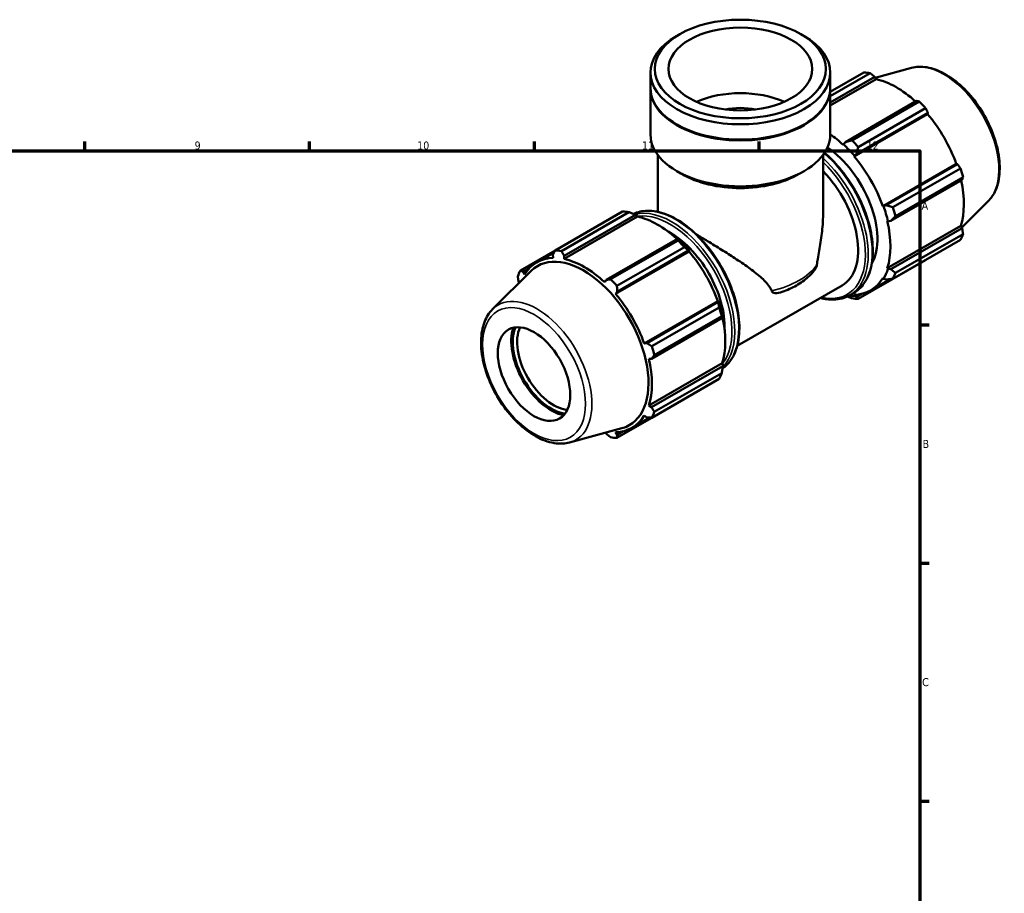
# Model space of a CAD drawing. Header units: millimetres. Extents: x 0 to 931, y 0 to 945.
# Tile 5 of 6: x 540 to 847, y 343 to 615. Entities that reach past the tile are written whole.
import ezdxf

# ---------------------------------------------------------------- set-up
doc = ezdxf.new("R2010")
doc.units = ezdxf.units.MM
for name, color, linetype, lineweight in [('Border (ISO)', 7, 'Continuous', 70), ('Visible (ISO)', 7, 'Continuous', 50), ('Visible Narrow (ISO)', 7, 'Continuous', 35)]:
    doc.layers.add(name, color=color, linetype=linetype, lineweight=lineweight)
doc.styles.add('Note Text (ISO)', font='tahoma.ttf')

# ---------------------------------------------------------------- blocks, each defined once
blk = doc.blocks.new('Borders Default Border')
at = {"layer": 'Border (ISO)'}
for p, q in [((560.67, 574), (560.67, 576.9)), ((630.75, 574), (630.75, 576.9)), ((700.83, 574), (700.83, 576.9)), ((770.92, 574), (770.92, 576.9)), ((821, 519.75), (823.9, 519.75)), ((821, 445.5), (823.9, 445.5)), ((821, 371.25), (823.9, 371.25))]:
    blk.add_line(p, q, dxfattribs=at)
at = {"layer": 'Border (ISO)', "flags": 128}
blk.add_lwpolyline([(20, 20), (20, 574), (821, 574), (821, 20), (20, 20)], dxfattribs=at)
at = {"layer": 'Border (ISO)', "color": 232, "true_color": 0xca0064, "char_height": 2.5, "attachment_point": 7, "style": 'Note Text (ISO)'}
for s, insert in [('9', (594.88, 574.35)), ('10', (664.29, 574.35)), ('11', (734.37, 574.4)), ('12', (804.46, 574.4)), ('A', (821.59, 555.62)), ('B', (821.89, 481.37)), ('C', (821.73, 407.08))]:
    blk.add_mtext(s, dxfattribs=dict(at, insert=insert))

msp = doc.modelspace()

# ---------------------------------------------------------------- linework, layer by layer
at = {"layer": 'Visible (ISO)'}
for p, q in [((746.123, 610.318), (745.168, 609.764)), ((784.003, 610.318), (784.958, 609.764)), ((818.371, 599.834), (807.112, 596.78)), ((737.035, 593.609), (737.035, 598.395)), ((793.091, 593.609), (793.091, 598.395)), ((793.091, 592.359), (803.558, 598.386)), ((805.533, 598.195), (793.091, 591.03)), ((793.091, 589.065), (806.957, 597.05)), ((793.091, 588.082), (807.382, 596.311)), ((806.957, 597.05), (807.382, 596.311)), ((737.035, 579.056), (737.035, 593.364)), ((793.091, 579.056), (793.091, 593.364)), ((820.021, 589.527), (797.786, 576.723)), ((799.821, 577.257), (820.857, 589.371)), ((822.832, 587.287), (801.796, 575.173)), ((800.518, 572.257), (823.426, 585.449)), ((801.284, 573.033), (823.519, 585.837)), ((823.519, 585.837), (823.426, 585.449)), ((745.381, 582.116), (745.168, 582.24)), ((784.745, 582.116), (784.958, 582.24)), ((797.198, 576.042), (797.129, 575.831)), ((797.786, 576.723), (797.198, 576.042)), ((739.277, 554.979), (739.277, 572.731)), ((790.849, 554.208), (790.849, 572.731)), ((800.518, 572.257), (800.623, 572.429)), ((800.623, 572.429), (801.284, 573.033)), ((809.467, 556.757), (832.375, 569.949)), ((832.757, 569.837), (810.522, 557.033)), ((812.632, 556.406), (833.668, 568.52)), ((832.375, 569.949), (832.757, 569.837)), ((746.759, 566.764), (745.168, 567.688)), ((783.366, 566.764), (784.958, 567.688)), ((811.971, 552.154), (834.206, 564.958)), ((834.486, 565.765), (813.45, 553.651)), ((809.668, 556.762), (809.467, 556.757)), ((810.522, 557.033), (809.668, 556.762)), ((842.317, 558.251), (834.069, 550.089)), ((707.294, 542.952), (728.329, 555.065)), ((730.305, 554.874), (709.269, 542.76)), ((732.996, 553.475), (710.088, 540.284)), ((710.105, 541.277), (732.34, 554.081)), ((732.34, 554.081), (732.928, 553.764)), ((732.928, 553.764), (732.996, 553.475)), ((810.871, 552.03), (811.087, 551.985)), ((810.871, 537.398), (833.779, 550.59)), ((811.087, 551.985), (811.971, 552.154)), ((834.206, 549.854), (811.971, 537.049)), ((833.779, 550.59), (834.206, 549.854)), ((745.404, 546.558), (723.169, 533.754)), ((745.72, 546.398), (745.404, 546.558)), ((813.45, 535.934), (834.486, 548.048)), ((724.593, 533.936), (745.628, 546.05)), ((747.604, 543.966), (726.568, 531.852)), ((833.668, 546.235), (812.632, 534.121)), ((707.258, 542.883), (696.458, 536.664)), ((701.565, 539.225), (706.98, 542.343)), ((706.607, 541.616), (706.699, 540.612)), ((710.088, 540.284), (710.105, 541.277)), ((749.041, 542.613), (726.133, 529.421)), ((726.667, 530.064), (748.902, 542.868)), ((748.902, 542.868), (749.146, 542.785)), ((749.146, 542.785), (749.041, 542.613)), ((801.796, 527.833), (822.832, 539.947)), ((811.087, 537.195), (810.871, 537.398)), ((687.808, 524.648), (699.868, 536.581)), ((697.369, 536.255), (699.138, 537.274)), ((697.75, 535.419), (697.369, 536.255)), ((809.467, 534.288), (809.668, 534.051)), ((811.971, 537.049), (811.087, 537.195)), ((695.92, 533.045), (696.056, 532.809)), ((723.169, 533.754), (722.744, 532.996)), ((764.067, 513.181), (796.773, 532.015)), ((805.653, 530.482), (811.77, 534.004)), ((809.668, 534.051), (810.522, 533.839)), ((726.133, 529.421), (726.667, 530.064)), ((799.142, 528.948), (800.381, 529.662)), ((800.623, 528.802), (800.518, 529.095)), ((801.284, 528.478), (800.623, 528.802)), ((802.865, 529.389), (801.284, 528.478)), ((757.99, 527.113), (735.082, 513.921)), ((758.14, 526.868), (735.905, 514.064)), ((737.403, 513.085), (758.439, 525.199)), ((757.99, 527.113), (758.191, 527.118)), ((758.191, 527.118), (758.14, 526.868)), ((737.354, 509.185), (759.589, 521.989)), ((759.257, 522.443), (738.222, 510.33)), ((759.589, 521.989), (759.61, 522.341)), ((735.905, 514.064), (735.082, 513.921)), ((736.486, 509.194), (737.354, 509.185)), ((759.394, 507.754), (736.486, 494.562)), ((759.589, 506.884), (737.354, 494.08)), ((759.394, 507.754), (759.61, 507.551)), ((759.61, 507.551), (759.589, 506.884)), ((738.222, 492.613), (759.257, 504.727)), ((758.439, 502.914), (737.403, 490.8)), ((726.568, 484.512), (747.604, 496.626)), ((737.354, 494.08), (736.486, 494.562)), ((735.082, 491.452), (735.905, 490.87)), ((731.267, 487.646), (736.793, 490.828)), ((711.755, 483.065), (728.129, 487.505)), ((723.014, 486.118), (723.169, 485.848)), ((726.667, 485.509), (726.133, 486.259)), ((728.48, 486.553), (726.667, 485.509))]:
    msp.add_line(p, q, dxfattribs=at)
for centre, major_axis, ratio in [((765.063, 599.495), (26.683, 0), 0.5758617), ((765.063, 599.495), (22.422, 0), 0.5758617), ((700.716, 504.394), (7.985, -13.865), 0.5780931)]:
    msp.add_ellipse(centre, major_axis=major_axis, ratio=ratio, dxfattribs=at)
for centre, major_axis, ratio, start_param, end_param in [((765.063, 598.395), (-28.028, 0), 0.5758617, 5.5016397, 10.2063236), ((813.195, 569.167), (-15.969, 27.731), 0.5780931, 5.8451561, 5.9396837), ((813.71, 569.463), (14.851, -25.79), 0.5780931, 2.0696433, 2.6635608), ((765.063, 593.364), (-28.028, 0), 0.5758617, 6.2755874, 9.4323759), ((765.063, 593.609), (-28.028, 0), 0.5758617, 0, 3.1415927), ((765.063, 579.056), (-22.422, 0), 0.5758617, 4.0547616, 5.3700163), ((765.063, 579.056), (-14.4, 0), 0.5758617, 4.3742514, 5.0505265), ((813.195, 569.167), (15.969, -27.731), 0.5780931, 1.9181653, 2.0126929), ((813.71, 569.463), (14.851, -25.79), 0.5780931, 1.2672974, 1.8781627), ((765.063, 593.364), (27.728, 0), 0.5758617, 3.9231383, 5.5016397), ((765.063, 579.056), (-28.028, 0), 0.5758617, 0, 3.1415927), ((790.802, 556.271), (-14.851, 25.79), 0.5780931, 5.1942882, 5.3907096), ((792.159, 557.053), (-15.969, 27.731), 0.5780931, 5.059758, 5.1542856), ((790.802, 556.271), (11.977, -20.798), 0.5780931, 0.3338322, 2.2756077), ((790.802, 556.271), (15.011, -26.067), 0.5780931, 1.8781627, 2.0526956), ((790.802, 556.271), (-14.851, 25.79), 0.5780931, 4.4088901, 5.0197553), ((813.195, 569.167), (15.969, -27.731), 0.5780931, 1.1327672, 1.2272947), ((765.063, 577.223), (25.786, 0), 0.5758617, 3.9231383, 5.5016397), ((784.796, 552.813), (11.977, -20.798), 0.5780931, 0, 1.9934277), ((813.71, 569.463), (14.851, -25.79), 0.5780931, 0.4818993, 1.0759774), ((790.802, 556.271), (15.011, -26.067), 0.5780931, 1.0927645, 1.2672974), ((792.159, 557.053), (-15.969, 27.731), 0.5780931, 4.2743598, 4.3688874), ((737.967, 525.846), (-15.969, 27.731), 0.5780931, 5.8451561, 5.9396837), ((739.324, 526.627), (14.851, -25.79), 0.5780931, 2.0696433, 2.6635608), ((790.802, 556.271), (-14.851, 25.79), 0.5780931, 3.6234919, 4.2343571), ((743.185, 528.851), (11.977, -20.798), 0.5780931, 0.743042, 2.3985506), ((813.195, 569.167), (15.969, -27.731), 0.5780931, 0.347369, 0.4418966), ((737.967, 525.846), (15.969, -27.731), 0.5780931, 1.9181653, 2.0126929), ((739.324, 526.627), (-15.011, 26.067), 0.5780931, 5.0197553, 5.1942882), ((716.416, 513.436), (-14.851, 25.79), 0.5780931, 5.9796864, 6.5905516), ((716.159, 513.288), (-14.293, 24.821), 0.5780931, 2.9904271, 6.4343509), ((716.931, 513.732), (-15.969, 27.731), 0.5780931, 5.8451561, 5.9396837), ((739.324, 526.627), (14.851, -25.79), 0.5780931, 1.2672974, 1.8781627), ((716.416, 513.436), (-14.851, 25.79), 0.5780931, 5.1942882, 5.8051535), ((716.931, 513.732), (-15.969, 27.731), 0.5780931, 0.347369, 0.4418966), ((790.802, 556.271), (14.851, -25.79), 0.5780931, 5.9796864, 6.5905516), ((790.802, 556.271), (15.011, -26.067), 0.5780931, 0.3073663, 0.4818993), ((792.159, 557.053), (15.969, -27.731), 0.5780931, 0.347369, 0.4418966), ((716.931, 513.732), (15.969, -27.731), 0.5780931, 1.9181653, 2.0126929), ((716.416, 513.436), (-14.851, 25.79), 0.5780931, 4.4088901, 5.0197553), ((790.802, 556.271), (15.011, -26.067), 0.5780931, 5.8946824, 5.9796864), ((739.324, 526.627), (-15.011, 26.067), 0.5780931, 4.2343571, 4.4088901), ((737.967, 525.846), (15.969, -27.731), 0.5780931, 1.1327672, 1.2272947), ((792.159, 557.053), (15.969, -27.731), 0.5780931, 5.8451561, 5.9396837), ((739.324, 526.627), (14.851, -25.79), 0.5780931, 0.4818993, 1.0759774), ((706.078, 507.482), (-8.789, 15.262), 0.5780931, 0.4640557, 2.6775369), ((706.078, 507.482), (8.464, -14.697), 0.5780931, 3.5560672, 5.8687107), ((706.757, 507.873), (7.985, -13.865), 0.5780931, 3.5279724, 5.8968055), ((716.931, 513.732), (15.969, -27.731), 0.5780931, 1.1327672, 1.2272947), ((716.416, 513.436), (-14.851, 25.79), 0.5780931, 3.6234919, 4.2343571), ((737.967, 525.846), (15.969, -27.731), 0.5780931, 0.347369, 0.4418966), ((716.416, 513.436), (14.851, -25.79), 0.5780931, 5.9796864, 6.5905516), ((716.931, 513.732), (15.969, -27.731), 0.5780931, 0.347369, 0.4418966), ((716.931, 513.732), (15.969, -27.731), 0.5780931, 5.8451561, 5.9396837)]:
    msp.add_ellipse(centre, major_axis=major_axis, ratio=ratio, start_param=start_param, end_param=end_param, dxfattribs=at)
for points, knots in [([(818.371, 599.834), (819.873, 600.241), (821.499, 600.291), (824.977, 599.719), (826.84, 599.034), (830.585, 596.978), (832.466, 595.579), (836.01, 592.235), (837.673, 590.292), (840.624, 586.063), (841.912, 583.781), (843.995, 579.093), (844.789, 576.688), (845.798, 571.976), (846.012, 569.669), (845.801, 565.375), (845.378, 563.386), (844.042, 560.352), (843.271, 559.194), (842.317, 558.251)], [5.6508865, 5.6508865, 5.6508865, 5.6508865, 5.9414672, 5.9414672, 6.2600776, 6.2600776, 6.59097, 6.59097, 6.9211718, 6.9211718, 7.2498571, 7.2498571, 7.5786217, 7.5786217, 7.9089938, 7.9089938, 8.2396148, 8.2396148, 8.4901479, 8.4901479, 8.4901479, 8.4901479]), ([(791.305, 573.387), (792.919, 572.019), (794.48, 570.444), (797.802, 566.508), (799.499, 564.049), (802.4, 558.87), (803.603, 556.151), (805.394, 550.72), (805.981, 548.009), (806.475, 542.861), (806.38, 540.425), (805.497, 536.079), (804.712, 534.168), (802.722, 531.385), (801.633, 530.383), (800.381, 529.662)], [6.5141504, 6.5141504, 6.5141504, 6.5141504, 6.768043, 6.768043, 7.0911746, 7.0911746, 7.4140542, 7.4140542, 7.7372565, 7.7372565, 8.0611025, 8.0611025, 8.3837738, 8.3837738, 8.6413135, 8.6413135, 8.6413135, 8.6413135]), ([(731.711, 554.33), (733.021, 554.944), (734.481, 555.271), (737.921, 555.347), (739.946, 554.952), (744.116, 553.338), (746.265, 552.1), (750.441, 548.911), (752.467, 546.959), (756.191, 542.546), (757.889, 540.087), (760.789, 534.908), (761.992, 532.189), (763.783, 526.758), (764.37, 524.047), (764.864, 518.899), (764.769, 516.462), (763.887, 512.117), (763.101, 510.205), (761.282, 507.662), (760.437, 506.817), (759.479, 506.15)], [5.5483899, 5.5483899, 5.5483899, 5.5483899, 5.8058678, 5.8058678, 6.1211348, 6.1211348, 6.4442603, 6.4442603, 6.768043, 6.768043, 7.0911746, 7.0911746, 7.4140542, 7.4140542, 7.7372565, 7.7372565, 8.0611025, 8.0611025, 8.3837738, 8.3837738, 8.5914333, 8.5914333, 8.5914333, 8.5914333]), ([(788.923, 538.435), (789.002, 539.033), (789.096, 539.644), (789.474, 541.942), (789.802, 543.698), (790.364, 547.308), (790.598, 549.154), (790.807, 552.067), (790.848, 553.148), (790.848, 554.208)], [8.5770533, 8.5770533, 8.5770533, 8.5770533, 8.7778529, 8.7778529, 9.3188833, 9.3188833, 9.8599137, 9.8599137, 10.1829771, 10.1829771, 10.1829771, 10.1829771]), ([(751.368, 547.914), (752.495, 547.245), (753.667, 546.542), (756.303, 544.945), (757.775, 544.041), (760.642, 542.248), (762.037, 541.359), (764.772, 539.565), (766.199, 538.601), (768.899, 536.658), (770.174, 535.681), (772.428, 533.693), (773.407, 532.69), (774.412, 531.188), (774.649, 530.767), (774.841, 530.325)], [4.6967553, 4.6967553, 4.6967553, 4.6967553, 5.0955562, 5.0955562, 5.5841286, 5.5841286, 6.072701, 6.072701, 6.6137314, 6.6137314, 7.1547618, 7.1547618, 7.6957922, 7.6957922, 7.8965918, 7.8965918, 7.8965918, 7.8965918]), ([(787.751, 536.232), (787.918, 536.427), (788.082, 536.636), (788.432, 537.144), (788.615, 537.46), (788.831, 538.001), (788.895, 538.219), (788.923, 538.435)], [-0.25539971, -0.25539971, -0.25539971, -0.25539971, -0.1744265, -0.1744265, -0.06828863, -0.06828863, -0.00004242, -0.00004242, -0.00004242, -0.00004242]), ([(778.079, 530.012), (778.869, 530.295), (779.636, 530.605), (781.117, 531.278), (781.832, 531.641), (783.2, 532.419), (783.854, 532.834), (785.094, 533.716), (785.68, 534.183), (786.775, 535.169), (787.284, 535.688), (787.751, 536.232)], [4.48382471, 4.48382471, 4.48382471, 4.48382471, 4.594996, 4.594996, 4.70616728, 4.70616728, 4.81733857, 4.81733857, 4.92850985, 4.92850985, 5.03968114, 5.03968114, 5.03968114, 5.03968114]), ([(774.841, 530.325), (774.883, 530.228), (774.936, 530.143), (775.064, 529.987), (775.14, 529.919), (775.416, 529.729), (775.646, 529.659), (776.546, 529.542), (777.366, 529.755), (778.08, 530.012)], [-2.49200746, -2.49200746, -2.49200746, -2.49200746, -2.4455928, -2.4455928, -2.39418829, -2.39418829, -2.27128997, -2.27128997, -1.92374008, -1.92374008, -1.92374008, -1.92374008]), ([(799.142, 528.948), (797.653, 528.091), (795.937, 527.634), (792.788, 527.565), (791.416, 527.744), (790.013, 528.122)], [2.3581282, 2.3581282, 2.3581282, 2.3581282, 2.66427512, 2.66427512, 2.88234484, 2.88234484, 2.88234484, 2.88234484]), ([(687.808, 524.648), (686.702, 523.553), (685.843, 522.172), (684.592, 518.876), (684.249, 516.921), (684.148, 512.65), (684.414, 510.321), (685.527, 505.578), (686.373, 503.164), (688.549, 498.489), (689.877, 496.23), (692.886, 492.075), (694.567, 490.182), (698.137, 486.943), (700.025, 485.601), (703.844, 483.627), (705.777, 482.995), (709.071, 482.627), (710.46, 482.713), (711.755, 483.065)], [0.9346301, 0.9346301, 0.9346301, 0.9346301, 1.2252108, 1.2252108, 1.5438212, 1.5438212, 1.8747136, 1.8747136, 2.2049154, 2.2049154, 2.5336007, 2.5336007, 2.8623653, 2.8623653, 3.1927374, 3.1927374, 3.5233584, 3.5233584, 3.7738915, 3.7738915, 3.7738915, 3.7738915])]:
    msp.add_open_spline(points, degree=3, knots=knots, dxfattribs=at)
for points, weights in [([(806.957, 597.05), (806.262, 597.613), (805.533, 598.195)], [1.00148958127, 1.00115323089, 1]), ([(820.857, 589.371), (820.433, 589.452), (820.021, 589.527)], [1, 1.00115323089, 1.00148958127]), ([(823.519, 585.837), (823.186, 586.549), (822.832, 587.287)], [1.00148958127, 1.00115323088, 1]), ([(799.821, 577.257), (798.774, 576.979), (797.786, 576.723)], [1.01695178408, 1.01201317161, 1.00627642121]), ([(801.284, 573.033), (801.526, 574.076), (801.796, 575.173)], [1.00627642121, 1.01201317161, 1.01695178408]), ([(833.668, 568.52), (833.206, 569.194), (832.757, 569.837)], [1, 1.00115323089, 1.00148958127]), ([(834.206, 564.958), (834.346, 565.355), (834.486, 565.765)], [1.00148958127, 1.00115323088, 1]), ([(812.632, 556.406), (811.547, 556.721), (810.522, 557.033)], [1.01695178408, 1.01201317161, 1.00627642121]), ([(730.305, 554.874), (731.352, 554.474), (732.34, 554.081)], [1.01695178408, 1.01201317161, 1.00627642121]), ([(811.971, 552.154), (812.687, 552.882), (813.45, 553.651)], [1.00627642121, 1.01201317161, 1.01695178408]), ([(834.486, 548.048), (834.346, 548.971), (834.206, 549.854)], [1, 1.00115323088, 1.00148958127]), ([(745.404, 546.558), (745.523, 546.314), (745.628, 546.05)], [1.00627642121, 1.01201317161, 1.01695178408]), ([(747.604, 543.966), (748.275, 543.411), (748.902, 542.868)], [1.01695178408, 1.01201317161, 1.00627642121]), ([(706.607, 541.616), (706.94, 542.268), (707.294, 542.952)], [1.00148958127, 1.00115323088, 1]), ([(709.269, 542.76), (709.693, 542.002), (710.105, 541.277)], [1, 1.00115323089, 1.00148958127]), ([(822.832, 539.947), (822.85, 539.981), (822.868, 540.016)], [1, 1.00005813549, 1.00011419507]), ([(695.92, 533.045), (695.78, 533.928), (695.64, 534.851)], [1.00148958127, 1.00115323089, 1]), ([(696.458, 536.664), (696.92, 536.453), (697.369, 536.255)], [1, 1.00115323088, 1.00148958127]), ([(813.45, 535.934), (812.687, 536.498), (811.971, 537.049)], [1.01695178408, 1.01201317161, 1.00627642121]), ([(723.169, 533.754), (723.863, 533.841), (724.593, 533.936)], [1.00148958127, 1.00115323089, 1]), ([(726.568, 531.852), (726.616, 530.938), (726.667, 530.064)], [1, 1.00115323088, 1.00148958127]), ([(810.522, 533.839), (811.547, 533.972), (812.632, 534.121)], [1.00627642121, 1.01201317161, 1.01695178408]), ([(798.415, 528.569), (799.104, 528.298), (799.821, 528.025)], [1.00980106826, 1.01356419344, 1.01695178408]), ([(801.796, 527.833), (801.526, 528.157), (801.284, 528.478)], [1.01695178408, 1.01201317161, 1.00627642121]), ([(758.14, 526.868), (758.295, 526.055), (758.439, 525.199)], [1.00627642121, 1.01201317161, 1.01695178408]), ([(759.257, 522.443), (759.435, 522.217), (759.589, 521.989)], [1.01695178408, 1.01201317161, 1.00627642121]), ([(735.905, 514.064), (736.636, 513.583), (737.403, 513.085)], [1.00148958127, 1.00115323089, 1]), ([(738.222, 510.33), (737.776, 509.744), (737.354, 509.185)], [1, 1.00115323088, 1.00148958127]), ([(759.589, 506.884), (759.435, 505.833), (759.257, 504.727)], [1.00627642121, 1.01201317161, 1.01695178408]), ([(747.671, 496.713), (747.638, 496.669), (747.604, 496.626)], [1.01644895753, 1.01670139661, 1.01695178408]), ([(737.354, 494.08), (737.776, 493.36), (738.222, 492.613)], [1.00148958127, 1.00115323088, 1]), ([(737.403, 490.8), (736.636, 490.834), (735.905, 490.87)], [1, 1.00115323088, 1.00148958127]), ([(724.593, 484.704), (723.863, 485.286), (723.169, 485.848)], [1, 1.00115323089, 1.00148958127]), ([(726.667, 485.509), (726.616, 485.019), (726.568, 484.512)], [1.00148958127, 1.00115323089, 1])]:
    msp.add_rational_spline(points, weights, degree=2, dxfattribs=at)
at = {"layer": 'Visible Narrow (ISO)'}
for centre, major_axis, ratio, start_param, end_param in [((828.513, 577.988), (-12.111, 21.031), 0.5780931, 3.2927583, 6.1320197), ((785.248, 553.073), (13.893, -24.126), 0.5780931, 0, 2.0696588), ((786.488, 553.787), (13.893, -24.126), 0.5780931, 0, 2.1176717), ((784.796, 552.813), (13.574, -23.571), 0.5780931, 5.793228, 8.3211641), ((744.877, 529.825), (-13.893, 24.126), 0.5780931, 3.1938394, 6.2322088), ((743.638, 529.111), (13.893, -24.126), 0.5780931, 0.1567193, 2.9863351), ((743.185, 528.851), (-13.574, 23.571), 0.5780931, 3.3697085, 6.0594596), ((765.063, 544.065), (25.786, 0), 0.5758617, 5.101322, 5.8942523), ((701.612, 504.911), (-12.111, 21.031), 0.5780931, 2.9904271, 6.4343509)]:
    msp.add_ellipse(centre, major_axis=major_axis, ratio=ratio, start_param=start_param, end_param=end_param, dxfattribs=at)
msp.add_ellipse((700.716, 504.394), major_axis=(11.33, -19.675), ratio=0.5780931, dxfattribs=at)

# ---------------------------------------------------------------- block references
msp.add_blockref('Borders Default Border', (0, 0))

doc.saveas('drawing.dxf')
